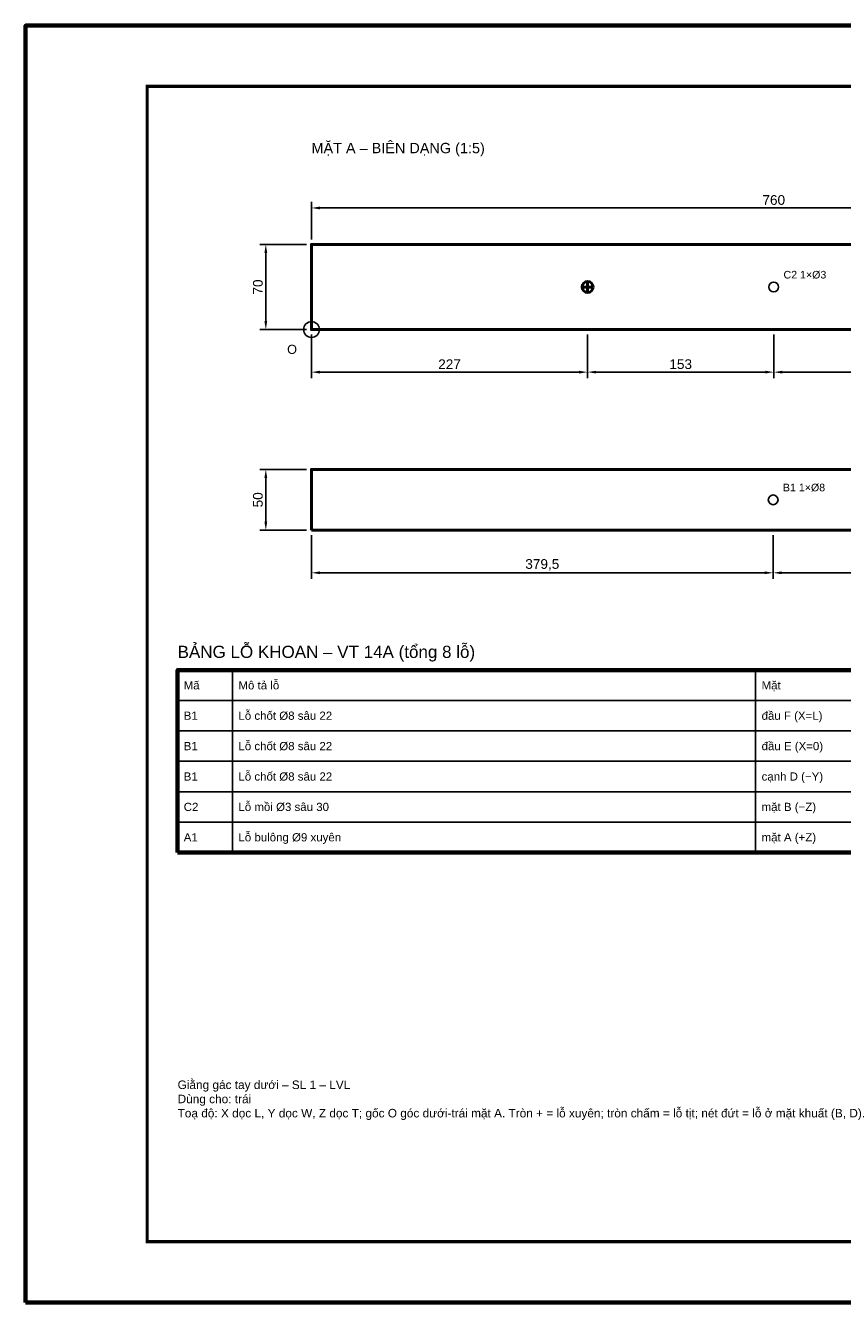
# Model space of a CAD drawing. Header units: millimetres. Extents: x 0 to 2970, y 0 to 2100.
# Tile 1 of 2: x 0 to 1343, y 0 to 2100. Entities that reach past the tile are written whole.
import ezdxf
from ezdxf.enums import TextEntityAlignment as Align

# ---------------------------------------------------------------- set-up
doc = ezdxf.new("R2010")
doc.units = ezdxf.units.MM
doc.header["$LTSCALE"] = 10
for name, color, linetype, lineweight in [('0-KHUNG-BANVE', 7, 'CONTINUOUS', 70), ('1-NET-THAY', 7, 'CONTINUOUS', 50), ('10-PHU-KIEN', 1, 'CONTINUOUS', 25), ('2-NET-KHUAT', 8, 'Continuous', 25), ('3-KICH-THUOC', 1, 'CONTINUOUS', 18), ('6-CHU', 7, 'CONTINUOUS', 25), ('7-BANG-KE', 7, 'CONTINUOUS', 25)]:
    doc.layers.add(name, color=color, linetype=linetype, lineweight=lineweight)
doc.styles.add('VN', font='arial.ttf')
doc.dimstyles.new('A4', dxfattribs={"dimscale": 10, "dimtxt": 1.6, "dimasz": 1.4, "dimexe": 1, "dimexo": 0.8, "dimgap": 0.5, "dimtad": 1, "dimdec": 1, "dimtxsty": 'VN', "dimcen": 2.5, "dimclrd": 1, "dimclre": 1, "dimclrt": 7, "dimazin": 3, "dimtfac": 1, "dimtmove": 0, "dimatfit": 3})

msp = doc.modelspace()

# ---------------------------------------------------------------- linework, layer by layer
at = {"layer": '0-KHUNG-BANVE'}
for points in [[(0, 0), (2970, 0), (2970, 2100), (0, 2100)], [(250, 740), (2860, 740), (2860, 1040), (250, 1040)]]:
    msp.add_lwpolyline(points, close=True, dxfattribs=at)
at = {"layer": '0-KHUNG-BANVE', "const_width": 5}
msp.add_lwpolyline([(200, 100), (2870, 100), (2870, 2000), (200, 2000)], close=True, dxfattribs=at)
at = {"layer": '1-NET-THAY'}
for p, q in [((915, 1670), (933, 1670)), ((924, 1661), (924, 1679))]:
    msp.add_line(p, q, dxfattribs=at)
for points in [[(1990, 1740), (470, 1740), (470, 1600), (1990, 1600)], [(470, 1270), (1990, 1270), (1990, 1370), (470, 1370)]]:
    msp.add_lwpolyline(points, close=True, dxfattribs=at)
msp.add_circle((924, 1670), 9, dxfattribs=at)
at = {"layer": '10-PHU-KIEN'}
msp.add_circle((470, 1600), 13, dxfattribs=at)
at = {"layer": '2-NET-KHUAT'}
for centre in [(1230, 1670), (1229.03, 1320)]:
    msp.add_circle(centre, 8, dxfattribs=at)
at = {"layer": '7-BANG-KE'}
for points in [[(250, 990), (340, 990), (340, 1040), (250, 1040)], [(340, 990), (1200, 990), (1200, 1040), (340, 1040)], [(1200, 990), (1630, 990), (1630, 1040), (1200, 1040)], [(250, 940), (340, 940), (340, 990), (250, 990)], [(340, 940), (1200, 940), (1200, 990), (340, 990)], [(1200, 940), (1630, 940), (1630, 990), (1200, 990)], [(250, 890), (340, 890), (340, 940), (250, 940)], [(340, 890), (1200, 890), (1200, 940), (340, 940)], [(1200, 890), (1630, 890), (1630, 940), (1200, 940)], [(250, 840), (340, 840), (340, 890), (250, 890)], [(340, 840), (1200, 840), (1200, 890), (340, 890)], [(1200, 840), (1630, 840), (1630, 890), (1200, 890)], [(250, 790), (340, 790), (340, 840), (250, 840)], [(340, 790), (1200, 790), (1200, 840), (340, 840)], [(1200, 790), (1630, 790), (1630, 840), (1200, 840)], [(250, 740), (340, 740), (340, 790), (250, 790)], [(340, 740), (1200, 740), (1200, 790), (340, 790)], [(1200, 740), (1630, 740), (1630, 790), (1200, 790)]]:
    msp.add_lwpolyline(points, close=True, dxfattribs=at)

# ---------------------------------------------------------------- texts
at = {"layer": '10-PHU-KIEN', "style": 'VN'}
for s, height, p in [('C2 1×%%c3', 12.5, (1246, 1684)), ('O', 15, (430, 1560)), ('B1 1×%%c8', 12.5, (1245.03, 1334))]:
    msp.add_text(s, height=height, dxfattribs=at).set_placement(p)
at = {"layer": '6-CHU', "style": 'VN'}
msp.add_text('MẶT A – BIÊN DẠNG (1:5)', height=17, dxfattribs=at).set_placement((470, 1890))
at = {"layer": '6-CHU', "insert": (250, 365), "char_height": 14, "width": 1080, "attachment_point": 1, "style": 'VN'}
msp.add_mtext('Giằng gác tay dưới – SL 1 – LVL\\PDùng cho: trái\\PToạ độ: X dọc L, Y dọc W, Z dọc T; gốc O góc dưới-trái mặt A. Tròn + = lỗ xuyên; tròn chấm = lỗ tịt; nét đứt = lỗ ở mặt khuất (B, D).', dxfattribs=at)
at = {"layer": '7-BANG-KE', "style": 'VN'}
msp.add_text('BẢNG LỖ KHOAN – VT 14A (tổng 8 lỗ)', height=20, dxfattribs=at).set_placement((250, 1060))
for s, p in [('Mã', (260, 1015)), ('Mô tả lỗ', (350, 1015)), ('Mặt', (1210, 1015)), ('B1', (260, 965)), ('Lỗ chốt %%c8 sâu 22', (350, 965)), ('đầu F (X=L)', (1210, 965)), ('Lỗ chốt %%c8 sâu 22', (350, 915)), ('đầu E (X=0)', (1210, 915)), ('B1', (260, 915)), ('B1', (260, 865)), ('Lỗ chốt %%c8 sâu 22', (350, 865)), ('cạnh D (−Y)', (1210, 865)), ('C2', (260, 815)), ('Lỗ mồi %%c3 sâu 30', (350, 815)), ('mặt B (−Z)', (1210, 815)), ('A1', (260, 765)), ('Lỗ bulông %%c9 xuyên', (350, 765)), ('mặt A (+Z)', (1210, 765))]:
    msp.add_text(s, height=13.5, dxfattribs=at).set_placement(p, align=Align.MIDDLE_LEFT)

# ---------------------------------------------------------------- dimensions: what is measured, and where the dimension line sits
at = {"layer": '3-KICH-THUOC'}
for base, p1, p2 in [((470, 1800), (470, 1740), (1990, 1740)), ((470, 1530), (470, 1600), (924, 1600)), ((924, 1530), (924, 1600), (1230, 1600)), ((1230, 1530), (1230, 1600), (1536, 1600)), ((470, 1200), (470, 1270), (1229, 1270)), ((1229, 1200), (1229, 1270), (1990, 1270))]:
    msp.add_linear_dim(base=base, p1=p1, p2=p2, dimstyle='A4', override={"dimlfac": 0.5}, dxfattribs=at).render()
for base, p1, p2 in [((395, 1600), (470, 1600), (470, 1740)), ((395, 1270), (470, 1270), (470, 1370))]:
    msp.add_linear_dim(base=base, p1=p1, p2=p2, angle=90, dimstyle='A4', override={"dimlfac": 0.5}, dxfattribs=at).render()

doc.saveas('drawing.dxf')
